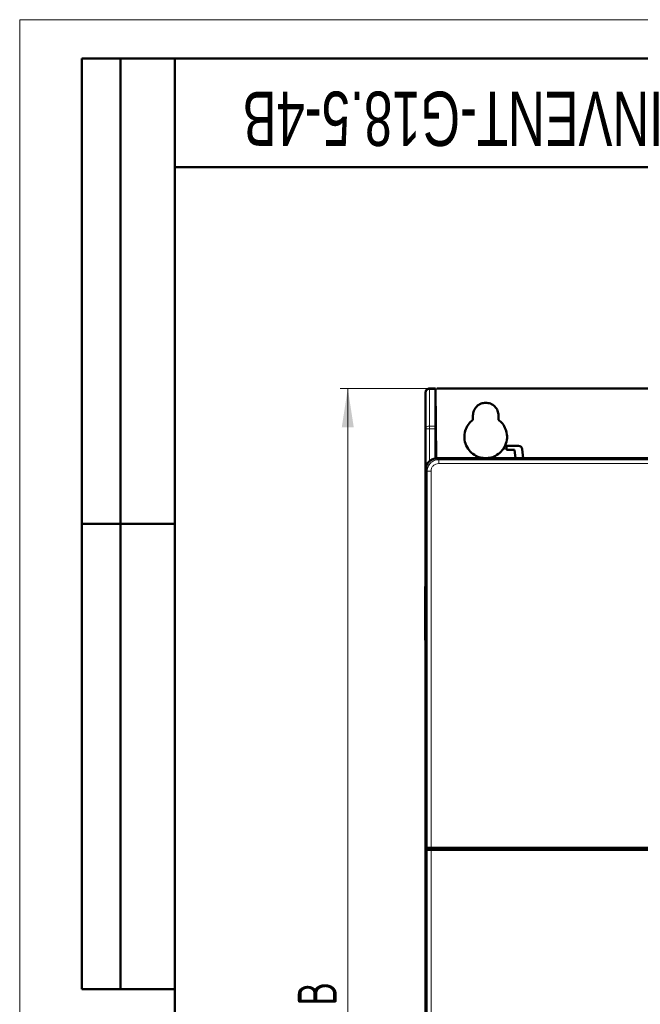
# Model space of a CAD drawing. Header units: millimetres. Extents: x 0 to 840, y 0 to 594.
# Tile 3 of 16: x 0 to 160, y 340 to 594. Entities that reach past the tile are written whole.
import ezdxf

# ---------------------------------------------------------------- set-up
doc = ezdxf.new("R2010")
doc.units = ezdxf.units.MM
doc.header["$LTSCALE"] = 2
doc.linetypes.add('SLD-Сплошная', pattern=[0])
doc.styles.add('SLDTEXTSTYLE0', font='TXT', dxfattribs={"width": 0.7, "bigfont": 'bigfont'})
doc.styles.add('SLDTEXTSTYLE1', font='TXT', dxfattribs={"width": 0.7})
doc.dimstyles.new('SLDDIMSTYLE0', dxfattribs={"dimtxt": 10, "dimasz": 10, "dimexe": 0, "dimexo": 0.0625, "dimgap": 2.5, "dimtad": 2, "dimdec": 1, "dimrnd": 1e-09, "dimzin": 12, "dimdsep": 46, "dimtxsty": 'SLDTEXTSTYLE1', "dimsah": 1, "dimcen": 0.09, "dimadec": 0, "dimazin": 3, "dimtfac": 1, "dimtdec": 3, "dimtofl": 0, "dimtmove": 0, "dimatfit": 3, "dimfxl": 0, "dimfrac": 2, "dimtolj": 1, "dimtzin": 12, "dimarcsym": 0})

# ---------------------------------------------------------------- blocks, each defined once
blk = doc.blocks.new('_D_1')
at = {"color": 7, "linetype": 'SLD-Сплошная', "lineweight": 0}
for p, q in [((107.29, 498.91), (82.66, 498.91)), ((84.66, 186.91), (84.66, 498.91)), ((133.25, 186.91), (82.66, 186.91))]:
    blk.add_line(p, q, dxfattribs=at)
at = {"color": 7, "linetype": 'SLD-Сплошная', "lineweight": 18}
for points in [[(84.66, 498.91), (83.12, 488.91), (86.2, 488.91)], [(84.66, 186.91), (86.2, 196.91), (83.12, 196.91)]]:
    blk.add_solid(points, dxfattribs=at)
at = {"color": 7, "linetype": 'SLD-Сплошная', "lineweight": 18, "insert": (71.77, 339.71), "char_height": 10, "attachment_point": 1, "rotation": 90, "style": 'SLDTEXTSTYLE0'}
blk.add_mtext('В', dxfattribs=at)

msp = doc.modelspace()

# ---------------------------------------------------------------- linework, layer by layer
at = {"color": 7, "linetype": 'SLD-Сплошная', "lineweight": 18}
for q in [(840, 594), (0, 0)]:
    msp.add_line((0, 594), q, dxfattribs=at)
at = {"color": 7, "linetype": 'SLD-Сплошная', "lineweight": 50}
for p, q in [((16, 344), (16, 584)), ((40, 584), (16, 584)), ((16, 344), (16, 584)), ((26, 344), (26, 584)), ((26, 344), (26, 584)), ((40, 584), (40, 10)), ((830, 584), (40, 584)), ((40, 584), (40, 10)), ((40, 556), (180, 556)), ((104.76, 497.91), (104.76, 488.5)), ((105.76, 498.91), (107.27, 498.91)), ((107.27, 498.62), (107.27, 489.2)), ((107.31, 498.91), (107.46, 480.9)), ((107.66, 498.91), (267.86, 498.91)), ((116.96, 490.81), (116.96, 491.91)), ((123.56, 491.91), (123.56, 490.81)), ((104.76, 488.5), (104.76, 477.91)), ((107.27, 488.5), (107.34, 480.88)), ((125.61, 483.11), (125.61, 484.11)), ((128.7, 484.11), (125.61, 484.11)), ((125.61, 483.11), (127.7, 483.11)), ((127.7, 483.11), (127.92, 480.91)), ((129.92, 480.91), (129.7, 483.21)), ((267.76, 480.91), (107.76, 480.91)), ((104.76, 477.91), (104.76, 380.41)), ((16, 464), (40, 464)), ((104.66, 447.82), (104.76, 447.82)), ((104.76, 447.82), (104.66, 447.82)), ((104.66, 447.82), (104.66, 434)), ((104.76, 434.01), (104.66, 434)), ((104.66, 434), (104.76, 434)), ((104.76, 380.41), (104.76, 379.91)), ((105.14, 380.41), (104.76, 380.41)), ((104.76, 379.91), (104.76, 249.91)), ((104.76, 379.91), (105.14, 379.91)), ((106.14, 380.41), (105.14, 380.41)), ((106.14, 379.91), (105.14, 379.91)), ((105.26, 379.91), (105.26, 380.41)), ((106.14, 380.41), (178.16, 380.41)), ((178.16, 379.91), (106.14, 379.91)), ((16, 344), (40, 344))]:
    msp.add_line(p, q, dxfattribs=at)
at = {"color": 8, "linetype": 'SLD-Сплошная', "lineweight": 18}
for p, q in [((105.76, 498.91), (105.76, 498.62)), ((105.76, 498.62), (107.27, 498.62)), ((105.76, 489.2), (105.76, 498.62)), ((105.76, 488.5), (104.76, 488.5)), ((105.76, 489.2), (107.27, 489.2)), ((105.76, 488.5), (105.76, 489.2)), ((107.27, 488.5), (105.76, 488.5)), ((105.76, 480.15), (105.76, 488.5)), ((108.13, 480.53), (107.76, 480.91)), ((267.38, 480.53), (108.13, 480.53)), ((108.13, 479.53), (108.13, 480.53)), ((105.14, 477.53), (104.76, 477.91)), ((105.14, 477.53), (105.14, 380.41)), ((106.14, 477.53), (105.14, 477.53)), ((106.14, 477.53), (106.14, 380.41)), ((267.38, 479.53), (108.13, 479.53)), ((105.14, 379.91), (105.14, 204.29)), ((105.63, 380.41), (105.63, 379.91)), ((106.14, 379.91), (106.14, 204.29)), ((106.23, 380.41), (106.23, 379.91))]:
    msp.add_line(p, q, dxfattribs=at)
at = {"color": 7, "linetype": 'SLD-Сплошная', "lineweight": 25}
msp.add_line((40, 464), (16, 464), dxfattribs=at)
at = {"color": 8, "linetype": 'SLD-Сплошная', "lineweight": 18}
msp.add_arc((105.63, 497.73), 0.893, 81.9505, 168.5782, dxfattribs=at)
at = {"color": 7, "linetype": 'SLD-Сплошная', "lineweight": 50}
msp.add_arc((128.7, 483.11), 1, 5.533, 90, dxfattribs=at)
msp.add_ellipse((107.76, 477.91), major_axis=(-2.12, 2.12), ratio=0.998783, start_param=5.498396, end_param=7.067974, dxfattribs=at)
for points in [[(104.76, 497.91), (104.77, 498.04), (104.8, 498.3), (105.03, 498.63), (105.36, 498.87), (105.63, 498.9), (105.76, 498.91)], [(107.76, 480.91), (107.36, 480.87), (106.58, 480.78), (105.59, 480.08), (104.89, 479.09), (104.8, 478.3), (104.76, 477.91)]]:
    msp.add_open_spline(points, degree=3, dxfattribs=at)
for points, knots in [([(107.27, 498.91), (107.27, 498.9), (107.27, 498.87), (107.27, 498.7), (107.27, 498.62)], [0, 0, 0, 0, 0.499783, 1, 1, 1, 1]), ([(116.96, 491.91), (117, 492.33), (117.07, 492.97), (117.48, 493.74), (117.91, 494.26), (118.43, 494.69), (119.2, 495.1), (119.84, 495.17), (120.26, 495.21)], [0, 0, 0, 0, 0.239447, 0.369675, 0.500006, 0.630232, 0.760561, 1, 1, 1, 1]), ([(120.26, 495.21), (120.67, 495.17), (121.31, 495.1), (122.08, 494.69), (122.61, 494.26), (123.03, 493.74), (123.45, 492.97), (123.51, 492.33), (123.56, 491.91)], [0, 0, 0, 0, 0.2394387, 0.3696637, 0.4999939, 0.6302207, 0.7605528, 1, 1, 1, 1]), ([(120.26, 480.91), (119.79, 480.95), (118.77, 481.02), (117.25, 481.7), (115.87, 482.92), (114.93, 484.63), (114.65, 486.57), (115.02, 488.37), (115.83, 489.82), (116.6, 490.5), (116.96, 490.81)], [0, 0, 0, 0, 0.103384, 0.223279, 0.357413, 0.499996, 0.642579, 0.776717, 0.896614, 1, 1, 1, 1]), ([(123.56, 490.81), (123.91, 490.5), (124.69, 489.82), (125.49, 488.37), (125.87, 486.57), (125.59, 484.64), (124.65, 482.92), (123.27, 481.71), (121.75, 481.02), (120.73, 480.95), (120.26, 480.91)], [0, 0, 0, 0, 0.103392, 0.223291, 0.357426, 0.500004, 0.642581, 0.776713, 0.89661, 1, 1, 1, 1]), ([(107.27, 489.2), (107.27, 489.1), (107.27, 488.9), (107.27, 488.63), (107.27, 488.5)], [0, 0, 0, 0, 0.499999, 1, 1, 1, 1])]:
    msp.add_open_spline(points, degree=3, knots=knots, dxfattribs=at)
at = {"color": 8, "linetype": 'SLD-Сплошная', "lineweight": 18}
msp.add_open_spline([(104.76, 488.5), (104.77, 488.59), (104.8, 488.77), (105.03, 489.01), (105.36, 489.17), (105.63, 489.19), (105.76, 489.2)], degree=3, dxfattribs=at)
for points, knots in [([(108.13, 480.53), (107.93, 480.52), (107.52, 480.5), (106.77, 480.25), (105.96, 479.71), (105.42, 478.9), (105.17, 478.15), (105.15, 477.74), (105.14, 477.53)], [0, 0, 0, 0, 0.132866, 0.260665, 0.5, 0.739341, 0.867138, 1, 1, 1, 1]), ([(108.13, 479.53), (107.87, 479.5), (107.35, 479.44), (106.69, 478.98), (106.23, 478.32), (106.17, 477.8), (106.14, 477.53)], [0, 0, 0, 0, 0.25154, 0.500857, 0.750167, 1, 1, 1, 1])]:
    msp.add_open_spline(points, degree=3, knots=knots, dxfattribs=at)

# ---------------------------------------------------------------- texts
at = {"color": 7, "linetype": 'Continuous', "lineweight": 0, "insert": (111.8, 561.45), "char_height": 14, "attachment_point": 2, "rotation": 180, "style": 'SLDTEXTSTYLE1'}
msp.add_mtext('INVENT-G18.5-4B', dxfattribs=at)

# ---------------------------------------------------------------- dimensions: what is measured, and where the dimension line sits
at = {"color": 7, "linetype": 'SLD-Сплошная', "lineweight": 18}
dim = msp.add_linear_dim(base=(84.66, 498.91), p1=(133.27, 186.91), p2=(107.31, 498.91), angle=90, text='В', dimstyle='SLDDIMSTYLE0', dxfattribs=at)
dim.commit()
dim.dimension.update_dxf_attribs({"geometry": '_D_1', "text_midpoint": (84.66, 342.91), "dimtype": 160})

doc.saveas('drawing.dxf')
